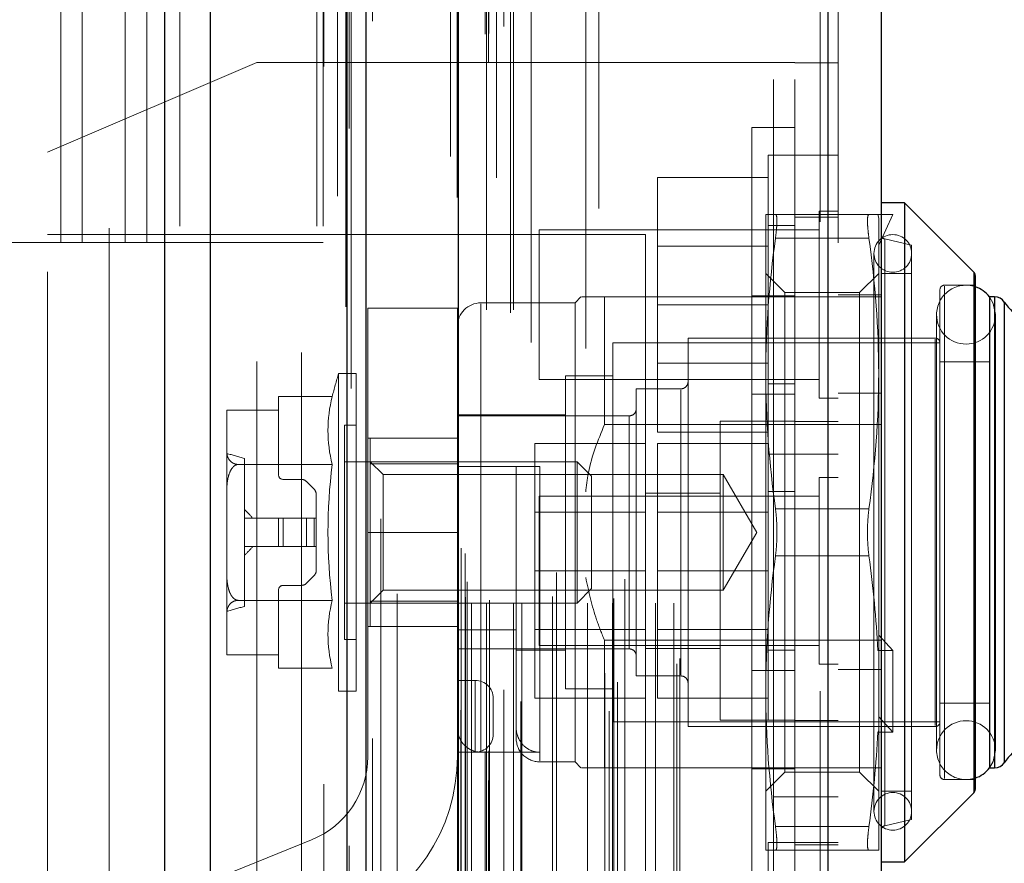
# Model space of a CAD drawing. Header units: inches. Extents: x 0.2 to 10.8, y 0.2 to 8.2.
# Tile 24 of 98: x 1.941 to 2.079, y 3.287 to 3.405. Entities that reach past the tile are written whole.
import ezdxf

# ---------------------------------------------------------------- set-up
doc = ezdxf.new("R2010")
doc.units = ezdxf.units.IN
doc.header["$MEASUREMENT"] = 0
doc.linetypes.add('HIDDEN', pattern=[0.07500000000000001, 0.05, -0.025])
doc.layers.add('DIMENSIONS', color=140, linetype='Continuous')
doc.layers.add('SLD-0', color=179, linetype='Continuous')
doc.styles.add('SLDTEXTSTYLE0', font='TXT', dxfattribs={"width": 0.7})
doc.dimstyles.new('SLDDIMSTYLE1', dxfattribs={"dimtxt": 0.0849609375, "dimasz": 0.13, "dimexe": 0, "dimexo": 0.0625, "dimgap": 0.021240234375, "dimtad": 0, "dimtih": 1, "dimtoh": 1, "dimlfac": 12, "dimrnd": 1e-09, "dimzin": 12, "dimdsep": 46, "dimtxsty": 'SLDTEXTSTYLE0', "dimsah": 1, "dimcen": 0.09, "dimadec": 0, "dimazin": 3, "dimtfac": 1, "dimtmove": 0, "dimatfit": 0, "dimfxl": 0, "dimfrac": 2, "dimtolj": 1, "dimtzin": 12, "dimarcsym": 0})
doc.dimstyles.new('SLDDIMSTYLE3', dxfattribs={"dimtxt": 0.18, "dimasz": 0.13, "dimexe": 0, "dimexo": 0.0625, "dimgap": 0, "dimtad": 0, "dimtih": 1, "dimtoh": 1, "dimdec": 0, "dimrnd": 1e-09, "dimzin": 0, "dimdsep": 46, "dimtxsty": 'Standard', "dimsah": 1, "dimcen": 0.09, "dimadec": 0, "dimazin": 0, "dimtfac": 0.13, "dimtdec": 0, "dimtofl": 0, "dimtmove": 0, "dimatfit": 3, "dimfxl": 0, "dimfrac": 2, "dimtolj": 1, "dimtzin": 0, "dimarcsym": 0})

# ---------------------------------------------------------------- blocks, each defined once
blk = doc.blocks.new('_D_8')
at = {"layer": 'DIMENSIONS'}
for p, q in [((1.837879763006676, 3.250441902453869), (1.837879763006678, 2.891018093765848)), ((1.98971309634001, 3.125962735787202), (1.989713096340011, 2.891018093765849)), ((1.837879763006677, 3.016018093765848), (1.587879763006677, 3.016018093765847)), ((1.98971309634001, 3.016018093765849), (2.195898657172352, 3.01601809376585)), ((2.311022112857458, 3.01601808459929), (2.282492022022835, 3.01601808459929)), ((2.282492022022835, 3.01601808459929), (2.282492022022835, 2.880987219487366)), ((2.563491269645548, 3.01601808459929), (2.592021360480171, 3.01601808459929)), ((2.592021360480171, 3.01601808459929), (2.592021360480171, 2.880987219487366)), ((2.282492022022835, 2.880987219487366), (2.311022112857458, 2.880987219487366)), ((2.592021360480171, 2.880987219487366), (2.563491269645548, 2.880987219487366))]:
    blk.add_line(p, q, dxfattribs=at)
for points in [[(1.837879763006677, 3.016018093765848), (1.707879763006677, 3.036018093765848), (1.707879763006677, 2.996018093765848)], [(1.98971309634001, 3.016018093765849), (2.11971309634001, 2.996018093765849), (2.11971309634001, 3.036018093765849)]]:
    blk.add_solid(points, dxfattribs=at)
at = {"layer": 'DIMENSIONS', "char_height": 0.08333333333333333, "attachment_point": 1, "style": 'SLDTEXTSTYLE0'}
for s, insert in [('1.82', (2.311022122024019, 3.142460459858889)), ('46.3', (2.311022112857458, 2.98840953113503))]:
    blk.add_mtext(s, dxfattribs=dict(at, insert=insert))
blk = doc.blocks.new('_D_9')
at = {"layer": 'DIMENSIONS'}
for p, q in [((1.659401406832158, 3.321796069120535), (1.659401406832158, 3.571796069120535)), ((1.766525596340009, 3.321796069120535), (1.534401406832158, 3.321796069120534)), ((1.659401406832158, 2.982273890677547), (1.659401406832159, 3.169962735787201)), ((1.163911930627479, 2.982273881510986), (1.135381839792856, 2.982273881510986)), ((1.135381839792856, 2.982273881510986), (1.135381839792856, 2.847243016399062)), ((1.416381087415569, 2.982273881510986), (1.444911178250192, 2.982273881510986)), ((1.444911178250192, 2.982273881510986), (1.444911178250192, 2.847243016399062)), ((1.569544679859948, 2.982273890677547), (1.659401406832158, 2.982273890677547)), ((1.135381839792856, 2.847243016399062), (1.163911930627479, 2.847243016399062)), ((1.444911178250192, 2.847243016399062), (1.416381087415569, 2.847243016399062))]:
    blk.add_line(p, q, dxfattribs=at)
for points in [[(1.659401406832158, 3.321796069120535), (1.679401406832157, 3.451796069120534), (1.639401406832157, 3.451796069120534)], [(1.659401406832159, 3.169962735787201), (1.639401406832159, 3.039962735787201), (1.679401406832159, 3.039962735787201)]]:
    blk.add_solid(points, dxfattribs=at)
at = {"layer": 'DIMENSIONS', "char_height": 0.08333333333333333, "attachment_point": 1, "style": 'SLDTEXTSTYLE0'}
for s, insert in [('1.82', (1.16391193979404, 3.108716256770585)), ('46.3', (1.163911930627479, 2.954665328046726))]:
    blk.add_mtext(s, dxfattribs=dict(at, insert=insert))

msp = doc.modelspace()

# ---------------------------------------------------------------- linework, layer by layer
at = {"layer": 'SLD-0', "linetype": 'Continuous', "lineweight": 25}
for p, q in [((1.96163712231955, 3.175962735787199), (1.96163712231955, 5.121792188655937)), ((1.968001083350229, 3.175962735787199), (1.968001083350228, 5.120611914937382)), ((1.987077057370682, 3.175962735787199), (1.987077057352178, 5.111638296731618)), ((1.989713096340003, 3.175962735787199), (1.989713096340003, 5.111379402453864)), ((2.002516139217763, 5.0856752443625), (2.002516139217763, 3.202067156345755)), ((2.054037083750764, 5.076590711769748), (2.054037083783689, 3.211151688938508)), ((2.061474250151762, 5.073645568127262), (2.061474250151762, 3.214096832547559)), ((2.064755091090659, 3.379222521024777), (2.061474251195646, 3.379222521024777)), ((2.074405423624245, 3.369572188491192), (2.064755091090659, 3.379222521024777)), ((2.064755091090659, 3.379222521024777), (2.064755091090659, 3.333290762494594)), ((2.074405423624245, 3.369572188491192), (2.074405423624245, 3.333290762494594)), ((2.074597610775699, 3.369108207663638), (2.074597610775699, 3.333290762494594)), ((2.076566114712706, 3.366099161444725), (2.076566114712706, 3.333290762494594)), ((2.077306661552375, 3.366099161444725), (2.076595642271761, 3.366099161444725)), ((2.077306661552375, 3.366099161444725), (2.077306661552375, 3.333290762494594)), ((2.078652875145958, 3.365396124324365), (2.078652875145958, 3.333290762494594)), ((2.064755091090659, 3.333290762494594), (2.064755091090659, 3.28735900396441)), ((2.074405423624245, 3.333290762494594), (2.074405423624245, 3.297009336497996)), ((2.074597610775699, 3.333290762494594), (2.074597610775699, 3.297473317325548)), ((2.076566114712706, 3.333290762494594), (2.076566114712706, 3.300482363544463)), ((2.077306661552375, 3.333290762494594), (2.077306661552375, 3.300482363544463)), ((2.078652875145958, 3.333290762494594), (2.078652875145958, 3.301185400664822)), ((2.076595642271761, 3.300482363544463), (2.077306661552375, 3.300482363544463)), ((2.064755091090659, 3.28735900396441), (2.074405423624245, 3.297009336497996)), ((2.061474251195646, 3.28735900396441), (2.064755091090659, 3.28735900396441))]:
    msp.add_line(p, q, dxfattribs=at)
at = {"layer": 'SLD-0', "linetype": 'HIDDEN', "lineweight": 18}
for p, q in [((1.96163712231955, 5.121792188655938), (1.96163712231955, 3.175962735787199)), ((1.96163712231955, 5.121792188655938), (1.96163712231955, 3.175962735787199)), ((1.96163712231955, 3.175962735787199), (1.96163712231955, 5.121792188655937)), ((1.96375844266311, 3.175962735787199), (1.96375844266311, 5.120611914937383)), ((1.96375844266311, 3.175962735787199), (1.96375844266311, 5.120611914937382)), ((1.968001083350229, 3.175962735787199), (1.968001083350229, 5.120611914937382)), ((1.982834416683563, 3.175962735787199), (1.982834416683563, 5.111638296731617)), ((1.982834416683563, 3.175962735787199), (1.982834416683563, 5.111638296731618)), ((1.983713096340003, 3.175962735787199), (1.983713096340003, 5.111379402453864)), ((1.987077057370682, 3.175962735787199), (1.987077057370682, 5.111638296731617)), ((1.98733128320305, 3.189596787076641), (1.98733128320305, 5.098145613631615)), ((2.006741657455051, 3.198733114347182), (2.006741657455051, 5.089009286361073)), ((2.006741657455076, 3.198733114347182), (2.006741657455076, 5.089009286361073)), ((2.001474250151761, 5.0856752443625), (2.001474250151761, 3.202067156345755)), ((2.00631636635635, 3.202737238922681), (2.00631636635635, 5.085005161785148)), ((2.006825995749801, 3.20282710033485), (2.006825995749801, 5.08491530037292)), ((2.008879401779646, 3.20380176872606), (2.008879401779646, 5.083940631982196)), ((1.990586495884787, 3.204555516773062), (1.990586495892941, 5.083191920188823)), ((1.990586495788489, 3.204563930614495), (1.990586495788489, 5.083190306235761)), ((2.007887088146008, 5.082694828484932), (2.007887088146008, 3.205018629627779)), ((2.002413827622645, 5.079981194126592), (2.002413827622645, 3.207761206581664)), ((2.002440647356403, 3.207551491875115), (2.002440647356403, 5.08019090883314)), ((2.002892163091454, 3.208515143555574), (2.002892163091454, 5.079227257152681)), ((2.002892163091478, 3.208515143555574), (2.002892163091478, 5.079227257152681)), ((2.023553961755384, 3.208365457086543), (2.023553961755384, 5.079376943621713)), ((2.011277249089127, 3.209706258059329), (2.011277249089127, 5.078038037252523)), ((2.022122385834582, 5.078452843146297), (2.022122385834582, 3.209293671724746)), ((2.052995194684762, 5.076590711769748), (2.052995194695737, 3.211151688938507)), ((2.052995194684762, 3.211151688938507), (2.052995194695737, 5.076590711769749)), ((2.054037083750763, 3.211151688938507), (2.054037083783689, 5.076590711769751)), ((2.008910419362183, 3.211348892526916), (2.008910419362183, 5.076393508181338)), ((2.024734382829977, 3.212398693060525), (2.024734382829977, 5.075347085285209)), ((2.022969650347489, 3.213667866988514), (2.022969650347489, 5.074074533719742)), ((2.032986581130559, 3.214970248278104), (2.032986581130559, 5.072772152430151)), ((2.055474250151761, 5.073645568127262), (2.055474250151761, 3.21409683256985)), ((1.994023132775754, 3.215828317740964), (1.994023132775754, 5.071889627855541)), ((2.033419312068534, 3.215700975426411), (2.033419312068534, 5.072041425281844)), ((2.004406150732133, 3.223418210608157), (2.004406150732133, 5.064324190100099)), ((2.004406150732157, 3.223418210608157), (2.004406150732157, 5.064324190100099)), ((2.00647977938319, 5.064324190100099), (2.00647977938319, 3.223418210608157)), ((2.006479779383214, 3.223418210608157), (2.006479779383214, 5.064324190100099)), ((2.01022977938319, 3.223418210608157), (2.01022977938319, 5.064324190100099)), ((2.010229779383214, 5.064324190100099), (2.010229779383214, 3.223418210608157)), ((2.011402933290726, 3.223418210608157), (2.011402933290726, 5.064324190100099)), ((2.020573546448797, 3.223418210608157), (2.020573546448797, 5.064324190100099)), ((2.024018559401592, 3.223418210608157), (2.024018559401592, 5.064324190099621)), ((2.030053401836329, 3.223418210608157), (2.030053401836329, 5.064324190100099)), ((2.0325859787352, 3.223418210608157), (2.0325859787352, 5.064324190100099)), ((2.032585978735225, 3.223418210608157), (2.032585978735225, 5.064324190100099)), ((2.003563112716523, 3.224251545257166), (2.003563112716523, 5.063490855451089)), ((2.003563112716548, 3.224251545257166), (2.003563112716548, 5.063490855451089)), ((2.006896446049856, 3.223834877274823), (2.006896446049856, 5.063907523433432)), ((2.009813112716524, 5.063907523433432), (2.009813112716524, 3.223834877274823)), ((2.015701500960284, 3.224334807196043), (2.015701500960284, 5.06344901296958)), ((2.024230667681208, 3.224082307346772), (2.024230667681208, 5.06366303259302)), ((2.00380758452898, 3.226412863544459), (2.00380758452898, 5.061329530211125)), ((2.016248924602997, 3.227713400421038), (2.016248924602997, 5.060029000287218)), ((2.016248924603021, 3.227713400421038), (2.016248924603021, 5.060029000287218)), ((2.02574515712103, 3.226784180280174), (2.02574515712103, 5.060958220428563)), ((2.012693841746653, 5.059758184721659), (2.012693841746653, 3.227969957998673)), ((2.020304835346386, 5.058928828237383), (2.020304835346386, 3.228814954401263)), ((2.00349272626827, 3.23033139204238), (2.00349272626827, 5.057411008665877)), ((2.003492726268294, 3.23033139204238), (2.003492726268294, 5.057411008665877)), ((2.002945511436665, 3.231104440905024), (2.002945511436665, 5.056637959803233)), ((2.002945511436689, 3.231104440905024), (2.002945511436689, 5.056637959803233)), ((1.987619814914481, 5.053326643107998), (1.987619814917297, 3.234429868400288)), ((1.991753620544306, 3.235194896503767), (1.991753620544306, 5.052547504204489)), ((1.980713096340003, 3.258379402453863), (1.980713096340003, 5.029296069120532)), ((1.980713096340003, 3.258379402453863), (1.980713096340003, 5.029296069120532)), ((1.980713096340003, 3.258379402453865), (1.980713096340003, 5.029296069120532)), ((1.980713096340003, 3.258379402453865), (1.980713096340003, 5.029296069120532)), ((2.046474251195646, 3.296412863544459), (2.046474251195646, 4.991329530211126)), ((2.046474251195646, 3.296412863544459), (2.046474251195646, 4.991329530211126)), ((2.046474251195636, 4.991329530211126), (2.046474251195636, 3.296412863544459)), ((2.046474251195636, 4.991329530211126), (2.046474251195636, 3.296412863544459)), ((2.049474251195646, 3.296412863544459), (2.049474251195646, 4.991329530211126)), ((1.94712976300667, 3.373712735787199), (1.94712976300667, 3.925546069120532)), ((1.94712976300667, 3.373712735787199), (1.94712976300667, 3.925546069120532)), ((1.950129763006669, 3.373712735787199), (1.950129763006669, 3.925546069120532)), ((1.95612976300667, 3.373712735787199), (1.95612976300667, 3.925546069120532)), ((1.95912976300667, 3.373712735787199), (1.95912976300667, 3.925546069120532)), ((1.95912976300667, 3.373712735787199), (1.95912976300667, 3.925546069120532)), ((1.95387976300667, 3.575671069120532), (1.95387976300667, 3.258379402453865)), ((1.974474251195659, 3.398774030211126), (1.945307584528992, 3.386274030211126)), ((1.974474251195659, 3.257107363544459), (1.974474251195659, 3.398774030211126)), ((2.049474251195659, 3.398774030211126), (1.974474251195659, 3.398774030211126)), ((2.049474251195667, 3.398732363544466), (2.055474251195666, 3.398732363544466)), ((2.043474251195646, 3.333290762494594), (2.043474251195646, 3.38970742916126)), ((2.049474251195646, 3.38970742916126), (2.043474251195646, 3.38970742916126)), ((1.945307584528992, 3.269607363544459), (1.945307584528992, 3.386274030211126)), ((2.04572425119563, 3.38585736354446), (2.045724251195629, 3.365024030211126)), ((2.04947425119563, 3.38585736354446), (2.04572425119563, 3.38585736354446)), ((2.055474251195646, 3.385857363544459), (2.049474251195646, 3.385857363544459)), ((2.045724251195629, 3.382774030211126), (2.030307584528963, 3.382774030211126)), ((2.030307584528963, 3.382774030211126), (2.030307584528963, 3.365024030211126)), ((2.045398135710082, 3.37758210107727), (2.045398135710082, 3.355436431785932)), ((2.059788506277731, 3.37758210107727), (2.046755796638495, 3.37758210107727)), ((2.052870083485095, 3.378044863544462), (2.052870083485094, 3.365024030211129)), ((2.055474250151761, 3.378044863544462), (2.052870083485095, 3.378044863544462)), ((2.061016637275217, 3.37758210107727), (2.061146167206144, 3.377093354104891)), ((2.061016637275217, 3.37758210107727), (2.063114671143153, 3.37758210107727)), ((2.063114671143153, 3.37758210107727), (2.061146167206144, 3.373317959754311)), ((2.04947425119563, 3.376065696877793), (2.04572425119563, 3.376065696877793)), ((2.055474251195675, 3.377232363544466), (2.049474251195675, 3.377232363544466)), ((2.061146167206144, 3.377093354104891), (2.061146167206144, 3.355436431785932)), ((2.028640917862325, 3.374815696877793), (1.945307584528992, 3.374815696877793)), ((2.013807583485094, 3.375440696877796), (2.013807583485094, 3.365024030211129)), ((2.052870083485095, 3.375440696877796), (2.013807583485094, 3.375440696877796)), ((2.028640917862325, 3.281065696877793), (2.028640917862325, 3.374815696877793)), ((1.89250476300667, 3.373712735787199), (1.94712976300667, 3.373712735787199)), ((1.94712976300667, 3.373712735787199), (1.950129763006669, 3.373712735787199)), ((1.950129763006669, 3.373712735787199), (1.95912976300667, 3.373712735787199)), ((1.95912976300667, 3.373712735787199), (1.983713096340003, 3.373712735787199)), ((2.059788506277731, 3.374301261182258), (2.046755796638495, 3.374301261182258)), ((2.059788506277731, 3.374301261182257), (2.046755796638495, 3.374301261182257)), ((2.065739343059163, 3.373317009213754), (2.061982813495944, 3.374184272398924)), ((2.061982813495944, 3.374147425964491), (2.061982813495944, 3.292434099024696)), ((2.04572425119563, 3.373186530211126), (2.030307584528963, 3.373186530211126)), ((2.060489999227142, 3.3721687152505), (2.060489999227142, 3.294412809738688)), ((2.065739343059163, 3.373317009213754), (2.065739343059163, 3.333290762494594)), ((2.048062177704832, 3.366715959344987), (2.045398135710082, 3.369380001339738)), ((2.061146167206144, 3.369380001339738), (2.058482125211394, 3.366715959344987)), ((2.065739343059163, 3.369380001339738), (2.061474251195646, 3.369380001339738)), ((2.074405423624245, 3.297009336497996), (2.074405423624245, 3.369572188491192)), ((2.048062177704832, 3.366715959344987), (2.048062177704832, 3.2998655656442)), ((2.058482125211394, 3.366715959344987), (2.048062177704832, 3.366715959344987)), ((2.058482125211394, 3.366715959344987), (2.058482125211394, 3.2998655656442)), ((2.069676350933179, 3.367083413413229), (2.069676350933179, 3.333290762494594)), ((2.074597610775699, 3.367739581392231), (2.070332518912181, 3.367739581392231)), ((2.070332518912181, 3.36759262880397), (2.070332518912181, 3.298988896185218)), ((2.018823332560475, 3.365278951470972), (2.005699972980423, 3.365278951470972)), ((2.005699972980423, 3.302650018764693), (2.005699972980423, 3.365128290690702)), ((2.019643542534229, 3.366099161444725), (2.018823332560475, 3.365278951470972)), ((2.018823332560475, 3.365278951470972), (2.018823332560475, 3.333290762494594)), ((2.022924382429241, 3.366099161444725), (2.022924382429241, 3.348325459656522)), ((2.022924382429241, 3.366099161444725), (2.061474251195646, 3.366099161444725)), ((2.043474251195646, 3.366249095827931), (2.049474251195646, 3.366249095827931)), ((2.055474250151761, 3.366399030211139), (2.061474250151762, 3.366399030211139)), ((2.076595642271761, 3.366099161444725), (2.076566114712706, 3.366099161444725)), ((2.077306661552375, 3.300482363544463), (2.077306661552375, 3.366099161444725)), ((2.078652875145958, 3.301185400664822), (2.078652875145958, 3.365396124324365)), ((1.98991913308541, 3.364542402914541), (1.98991913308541, 3.333292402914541)), ((2.002419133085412, 3.364542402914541), (1.98991913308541, 3.364542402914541)), ((2.00241913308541, 3.364542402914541), (2.002419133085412, 3.333292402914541)), ((2.013807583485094, 3.365024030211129), (2.013807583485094, 3.354607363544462)), ((2.045724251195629, 3.365024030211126), (2.030307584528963, 3.365024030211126)), ((2.030307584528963, 3.365024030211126), (2.030307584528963, 3.347274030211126)), ((2.045724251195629, 3.365024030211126), (2.04572425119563, 3.344190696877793)), ((2.052870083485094, 3.365024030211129), (2.052870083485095, 3.352003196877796)), ((2.069213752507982, 3.363638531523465), (2.069213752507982, 3.302942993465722)), ((2.077415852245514, 3.302942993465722), (2.077415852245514, 3.363638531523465)), ((2.024072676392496, 3.359701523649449), (2.024072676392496, 3.333290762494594)), ((2.069676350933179, 3.359701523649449), (2.024072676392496, 3.359701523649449)), ((2.034571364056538, 3.360357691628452), (2.034571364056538, 3.333290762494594)), ((2.069020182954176, 3.360357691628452), (2.034571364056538, 3.360357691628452)), ((2.069020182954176, 3.360209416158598), (2.069020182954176, 3.30637210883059)), ((2.030307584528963, 3.356861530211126), (2.04572425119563, 3.356861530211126)), ((2.076566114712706, 3.357076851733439), (2.069676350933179, 3.357076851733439)), ((1.985869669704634, 3.355436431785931), (1.985869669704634, 3.333290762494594)), ((1.988311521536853, 3.355436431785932), (1.985869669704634, 3.355436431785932)), ((1.988311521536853, 3.355436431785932), (1.988311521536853, 3.333290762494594)), ((2.013807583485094, 3.354607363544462), (2.052870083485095, 3.354607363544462)), ((2.01751099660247, 3.355108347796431), (2.01751099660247, 3.333290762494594)), ((2.024072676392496, 3.355108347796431), (2.01751099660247, 3.355108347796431)), ((2.045398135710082, 3.355436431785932), (2.045398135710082, 3.311145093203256)), ((2.061146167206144, 3.355436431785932), (2.061146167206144, 3.317072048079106)), ((2.027353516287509, 3.353303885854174), (2.027353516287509, 3.333290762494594)), ((2.033587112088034, 3.353303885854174), (2.027353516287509, 3.353303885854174)), ((2.033587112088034, 3.353157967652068), (2.033587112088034, 3.31342355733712)), ((2.04572425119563, 3.35398236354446), (2.04947425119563, 3.35398236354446)), ((1.98498059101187, 3.352232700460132), (1.97748474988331, 3.352232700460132)), ((1.97748474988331, 3.350338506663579), (1.97748474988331, 3.352232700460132)), ((2.043474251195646, 3.352540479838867), (2.049474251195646, 3.352540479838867)), ((2.052870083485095, 3.352003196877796), (2.055474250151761, 3.352003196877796)), ((2.055474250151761, 3.352690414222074), (2.061474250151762, 3.352690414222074)), ((1.970266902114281, 3.350279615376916), (1.970266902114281, 3.35024890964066)), ((1.970266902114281, 3.35024890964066), (1.970266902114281, 3.344745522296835)), ((1.970267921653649, 3.350338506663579), (1.97748474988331, 3.350338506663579)), ((1.97748474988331, 3.341328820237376), (1.97748474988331, 3.350338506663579)), ((2.01751099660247, 3.349694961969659), (2.00241913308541, 3.349694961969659)), ((2.026369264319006, 3.349530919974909), (2.00241913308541, 3.349530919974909)), ((2.026369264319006, 3.34949306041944), (2.026369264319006, 3.317088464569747)), ((2.039057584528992, 3.348774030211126), (2.039057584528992, 3.307107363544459)), ((2.049474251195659, 3.348774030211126), (2.039057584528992, 3.348774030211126)), ((2.055474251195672, 3.348732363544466), (2.049474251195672, 3.348732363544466)), ((1.986671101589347, 3.348218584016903), (1.986671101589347, 3.333290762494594)), ((1.988311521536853, 3.348218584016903), (1.986671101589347, 3.348218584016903)), ((2.022924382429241, 3.348325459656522), (2.061474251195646, 3.348325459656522)), ((2.045724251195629, 3.347274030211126), (2.030307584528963, 3.347274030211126)), ((2.00241913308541, 3.346417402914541), (1.98991913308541, 3.346417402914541)), ((1.990280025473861, 3.346414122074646), (1.990280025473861, 3.342857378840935)), ((1.990280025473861, 3.346414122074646), (2.00241913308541, 3.346414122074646)), ((1.970266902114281, 3.344745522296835), (1.970266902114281, 3.338794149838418)), ((2.028640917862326, 3.345690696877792), (2.013224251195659, 3.345690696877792)), ((2.013224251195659, 3.345690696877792), (2.013224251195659, 3.327940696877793)), ((2.045724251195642, 3.345690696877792), (2.030307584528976, 3.345690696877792)), ((2.030307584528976, 3.345690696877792), (2.030307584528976, 3.327940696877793)), ((1.972727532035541, 3.343608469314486), (1.972727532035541, 3.322973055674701)), ((2.019107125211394, 3.343133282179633), (1.986671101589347, 3.343133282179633)), ((1.992056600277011, 3.341356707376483), (1.990280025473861, 3.343133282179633)), ((2.019107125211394, 3.343133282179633), (2.019107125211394, 3.333290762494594)), ((2.021119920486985, 3.341120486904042), (2.019107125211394, 3.343133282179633)), ((2.045724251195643, 3.344190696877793), (2.045724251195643, 3.307107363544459)), ((2.04572425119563, 3.344190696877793), (2.04947425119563, 3.344190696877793)), ((2.049474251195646, 3.344190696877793), (2.055474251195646, 3.344190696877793)), ((1.984980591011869, 3.342761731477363), (1.97184385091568, 3.342761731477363)), ((1.990280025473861, 3.342857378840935), (2.00241913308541, 3.342857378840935)), ((1.990280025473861, 3.342857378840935), (1.990280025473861, 3.323724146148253)), ((2.005699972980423, 3.342477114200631), (2.013902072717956, 3.342477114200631)), ((2.010621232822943, 3.342477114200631), (2.010621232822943, 3.304583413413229)), ((2.013902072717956, 3.342477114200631), (2.013902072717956, 3.301448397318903)), ((1.980685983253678, 3.340672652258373), (1.978140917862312, 3.340672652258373)), ((1.982445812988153, 3.339320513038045), (1.981381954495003, 3.340384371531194)), ((1.992056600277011, 3.341356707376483), (1.992056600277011, 3.325224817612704)), ((2.039489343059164, 3.341356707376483), (1.992056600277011, 3.341356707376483)), ((2.021119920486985, 3.341120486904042), (2.021119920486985, 3.333290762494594)), ((2.039489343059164, 3.341356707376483), (2.039489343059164, 3.333290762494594)), ((2.044146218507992, 3.333290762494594), (2.039489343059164, 3.341356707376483)), ((2.052870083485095, 3.340961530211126), (2.052870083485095, 3.314919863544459)), ((2.055474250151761, 3.340961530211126), (2.052870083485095, 3.340961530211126)), ((1.970266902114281, 3.338794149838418), (1.970266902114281, 3.327787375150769)), ((1.982734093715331, 3.335259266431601), (1.982734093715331, 3.33862454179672)), ((2.013807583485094, 3.338357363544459), (2.013807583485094, 3.317524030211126)), ((2.052870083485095, 3.338357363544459), (2.013807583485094, 3.338357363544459)), ((2.039057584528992, 3.338774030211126), (2.028640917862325, 3.338774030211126)), ((2.049474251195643, 3.33898236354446), (2.045724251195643, 3.33898236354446)), ((2.059788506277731, 3.336571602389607), (2.046755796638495, 3.336571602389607)), ((2.059788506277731, 3.336571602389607), (2.046755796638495, 3.336571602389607)), ((1.97748474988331, 3.335259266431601), (1.972727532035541, 3.335259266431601)), ((1.97748474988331, 3.335259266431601), (1.97748474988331, 3.331322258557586)), ((1.978140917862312, 3.335259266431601), (1.97748474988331, 3.335259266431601)), ((1.978140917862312, 3.335259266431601), (1.978140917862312, 3.331322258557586)), ((1.980685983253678, 3.335259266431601), (1.978140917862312, 3.335259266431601)), ((1.978140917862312, 3.335259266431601), (1.978140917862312, 3.331322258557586)), ((1.980685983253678, 3.335259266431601), (1.980685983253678, 3.331322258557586)), ((1.981381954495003, 3.335259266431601), (1.980685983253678, 3.335259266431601)), ((1.980685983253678, 3.335259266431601), (1.980685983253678, 3.331322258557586)), ((1.981381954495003, 3.335259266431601), (1.981381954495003, 3.331322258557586)), ((1.982445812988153, 3.335259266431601), (1.981381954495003, 3.335259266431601)), ((1.981381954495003, 3.335259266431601), (1.981381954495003, 3.331322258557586)), ((1.982445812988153, 3.335259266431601), (1.982445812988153, 3.331322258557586)), ((1.982734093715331, 3.335259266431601), (1.982445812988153, 3.335259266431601)), ((1.982445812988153, 3.335259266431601), (1.982445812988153, 3.331322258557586)), ((1.982734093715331, 3.335259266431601), (1.982734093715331, 3.331322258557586)), ((2.028640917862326, 3.336103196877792), (2.013224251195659, 3.336103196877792)), ((2.045724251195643, 3.336103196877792), (2.030307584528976, 3.336103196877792)), ((1.985869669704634, 3.333290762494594), (1.985869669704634, 3.311145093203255)), ((1.986671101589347, 3.333290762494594), (1.986671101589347, 3.318362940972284)), ((1.988311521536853, 3.333290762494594), (1.988311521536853, 3.311145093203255)), ((1.98991913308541, 3.302042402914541), (1.98991913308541, 3.333292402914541)), ((2.002419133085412, 3.333292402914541), (1.98991913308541, 3.333292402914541)), ((2.002419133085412, 3.333292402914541), (1.98991913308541, 3.333292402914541)), ((2.002419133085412, 3.333292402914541), (2.00241913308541, 3.302042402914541)), ((2.01751099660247, 3.333290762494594), (2.01751099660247, 3.311473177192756)), ((2.018823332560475, 3.333290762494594), (2.018823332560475, 3.301302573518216)), ((2.019107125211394, 3.333290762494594), (2.019107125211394, 3.323448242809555)), ((2.021119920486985, 3.333290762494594), (2.021119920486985, 3.325461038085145)), ((2.024072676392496, 3.333290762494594), (2.024072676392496, 3.306880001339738)), ((2.027353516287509, 3.333290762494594), (2.027353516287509, 3.313277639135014)), ((2.034571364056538, 3.333290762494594), (2.034571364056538, 3.306223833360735)), ((2.039489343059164, 3.333290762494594), (2.039489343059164, 3.325224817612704)), ((2.039489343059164, 3.325224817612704), (2.044146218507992, 3.333290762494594)), ((2.043474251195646, 3.276874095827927), (2.043474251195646, 3.333290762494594)), ((2.065739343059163, 3.333290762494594), (2.065739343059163, 3.293264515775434)), ((2.069676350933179, 3.333290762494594), (2.069676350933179, 3.299498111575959)), ((1.97748474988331, 3.331322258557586), (1.972727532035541, 3.331322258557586)), ((1.978140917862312, 3.331322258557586), (1.97748474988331, 3.331322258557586)), ((1.980685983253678, 3.331322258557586), (1.978140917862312, 3.331322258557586)), ((1.981381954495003, 3.331322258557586), (1.980685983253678, 3.331322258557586)), ((1.982445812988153, 3.331322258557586), (1.981381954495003, 3.331322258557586)), ((1.982734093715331, 3.331322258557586), (1.982445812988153, 3.331322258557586)), ((1.982734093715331, 3.327956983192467), (1.982734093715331, 3.331322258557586)), ((2.059788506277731, 3.330009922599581), (2.046755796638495, 3.330009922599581)), ((2.059788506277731, 3.330009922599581), (2.046755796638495, 3.330009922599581)), ((1.970266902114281, 3.327787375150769), (1.970266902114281, 3.321836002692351)), ((1.981381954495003, 3.326197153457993), (1.982445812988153, 3.327261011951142)), ((2.028640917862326, 3.327940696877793), (2.013224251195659, 3.327940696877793)), ((2.013224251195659, 3.327940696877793), (2.013224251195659, 3.310190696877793)), ((2.045724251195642, 3.327940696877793), (2.030307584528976, 3.327940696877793)), ((2.030307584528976, 3.327940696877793), (2.030307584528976, 3.310190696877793)), ((1.978140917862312, 3.325908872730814), (1.980685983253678, 3.325908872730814)), ((2.019107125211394, 3.323448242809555), (2.021119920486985, 3.325461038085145)), ((1.97748474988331, 3.316243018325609), (1.97748474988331, 3.325252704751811)), ((1.990280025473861, 3.323448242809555), (1.992056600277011, 3.325224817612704)), ((1.992056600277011, 3.325224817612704), (2.039489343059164, 3.325224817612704)), ((1.984980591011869, 3.323819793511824), (1.97184385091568, 3.323819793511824)), ((1.986671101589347, 3.323448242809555), (2.019107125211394, 3.323448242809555)), ((1.990280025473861, 3.323724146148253), (1.990280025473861, 3.320167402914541)), ((1.990280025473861, 3.323724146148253), (2.00241913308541, 3.323724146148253)), ((1.970266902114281, 3.321836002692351), (1.970266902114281, 3.316332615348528)), ((2.00241913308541, 3.320167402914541), (1.98991913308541, 3.320167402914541)), ((2.00241913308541, 3.3197000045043), (2.010621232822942, 3.3197000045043)), ((2.013224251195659, 3.319778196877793), (2.028640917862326, 3.319778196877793)), ((2.030307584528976, 3.319778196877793), (2.045724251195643, 3.319778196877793)), ((2.063114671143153, 3.316827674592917), (2.061146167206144, 3.318959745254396)), ((1.986671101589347, 3.318362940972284), (1.988311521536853, 3.318362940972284)), ((2.013807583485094, 3.317524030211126), (2.052870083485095, 3.317524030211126)), ((2.022924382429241, 3.318256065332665), (2.022924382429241, 3.300482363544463)), ((2.022924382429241, 3.318256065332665), (2.061474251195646, 3.318256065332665)), ((2.028640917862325, 3.317107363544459), (2.039057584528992, 3.317107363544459)), ((2.061016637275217, 3.316827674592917), (2.061146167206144, 3.317072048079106)), ((2.061146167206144, 3.307594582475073), (2.061146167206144, 3.317072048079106)), ((1.970266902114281, 3.316332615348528), (1.970266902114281, 3.316301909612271)), ((1.97748474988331, 3.316243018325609), (1.970267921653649, 3.316243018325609)), ((1.97748474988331, 3.314348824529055), (1.97748474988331, 3.316243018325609)), ((2.00241913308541, 3.317050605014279), (2.026369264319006, 3.317050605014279)), ((2.010621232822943, 3.316886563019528), (2.01751099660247, 3.316886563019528)), ((2.045724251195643, 3.316899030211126), (2.049474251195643, 3.316899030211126)), ((2.061016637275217, 3.316827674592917), (2.063114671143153, 3.316827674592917)), ((2.063114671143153, 3.305462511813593), (2.063114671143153, 3.316827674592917)), ((1.984980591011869, 3.314348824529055), (1.97748474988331, 3.314348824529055)), ((2.052870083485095, 3.314919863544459), (2.055474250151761, 3.314919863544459)), ((2.027353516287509, 3.313277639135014), (2.033587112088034, 3.313277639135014)), ((2.043474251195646, 3.31404104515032), (2.049474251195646, 3.31404104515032)), ((2.055474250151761, 3.314190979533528), (2.061474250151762, 3.314190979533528)), ((2.004919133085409, 3.312667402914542), (2.00241913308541, 3.312667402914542)), ((2.004919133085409, 3.302667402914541), (2.004919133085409, 3.312667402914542)), ((2.004919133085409, 3.312667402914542), (2.004919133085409, 3.302667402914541)), ((1.985869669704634, 3.311145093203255), (1.988311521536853, 3.311145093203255)), ((2.028640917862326, 3.310190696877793), (2.013224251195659, 3.310190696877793)), ((2.01751099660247, 3.311473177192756), (2.024072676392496, 3.311473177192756)), ((2.045724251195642, 3.310190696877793), (2.030307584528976, 3.310190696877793)), ((2.045398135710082, 3.311145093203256), (2.045398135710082, 3.288999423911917)), ((2.00741913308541, 3.305167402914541), (2.00741913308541, 3.310167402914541)), ((2.069676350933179, 3.309504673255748), (2.076566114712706, 3.309504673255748)), ((2.063114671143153, 3.305462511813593), (2.061146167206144, 3.307594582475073)), ((2.061146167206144, 3.305706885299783), (2.061146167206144, 3.307594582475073)), ((2.024072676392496, 3.306880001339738), (2.069676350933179, 3.306880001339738)), ((2.034571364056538, 3.306223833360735), (2.069020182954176, 3.306223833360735)), ((2.039057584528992, 3.307107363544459), (2.049474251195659, 3.307107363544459)), ((2.049474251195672, 3.307065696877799), (2.055474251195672, 3.307065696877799)), ((2.061016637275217, 3.305462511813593), (2.061146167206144, 3.305706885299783)), ((2.061016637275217, 3.305462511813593), (2.063114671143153, 3.305462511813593)), ((2.061146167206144, 3.305706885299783), (2.061146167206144, 3.288999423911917)), ((2.004919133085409, 3.302667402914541), (2.00241913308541, 3.302667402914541)), ((2.005699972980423, 3.302650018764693), (2.013902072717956, 3.302650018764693)), ((2.013902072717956, 3.301302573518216), (2.018823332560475, 3.301302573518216)), ((2.018823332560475, 3.301302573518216), (2.019643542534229, 3.300482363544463)), ((2.022924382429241, 3.300482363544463), (2.055474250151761, 3.300482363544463)), ((2.043474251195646, 3.300332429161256), (2.049474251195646, 3.300332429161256)), ((2.045398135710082, 3.297201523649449), (2.048062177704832, 3.2998655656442)), ((2.048062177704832, 3.2998655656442), (2.058482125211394, 3.2998655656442)), ((2.055474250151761, 3.300482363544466), (2.061474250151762, 3.300482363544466)), ((2.058482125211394, 3.2998655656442), (2.061146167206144, 3.297201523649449)), ((2.076566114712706, 3.300482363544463), (2.076595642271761, 3.300482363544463)), ((2.070332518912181, 3.298841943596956), (2.074597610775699, 3.298841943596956)), ((2.061474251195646, 3.297201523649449), (2.065739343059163, 3.297201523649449)), ((2.046474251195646, 3.226412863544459), (2.046474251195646, 3.296412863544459)), ((2.046474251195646, 3.296412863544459), (2.055474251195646, 3.296412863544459)), ((2.049474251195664, 3.242482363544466), (2.049474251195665, 3.296412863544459)), ((2.061982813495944, 3.292397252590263), (2.065739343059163, 3.293264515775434)), ((2.059788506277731, 3.29228026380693), (2.046755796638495, 3.29228026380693)), ((2.059788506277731, 3.29228026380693), (2.046755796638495, 3.29228026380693)), ((1.959712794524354, 3.281398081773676), (1.982105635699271, 3.290454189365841)), ((2.04572425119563, 3.290065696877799), (2.045724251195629, 3.269232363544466)), ((2.04947425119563, 3.290065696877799), (2.04572425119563, 3.290065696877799)), ((2.055474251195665, 3.290065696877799), (2.049474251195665, 3.290065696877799)), ((2.049474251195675, 3.289732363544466), (2.055474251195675, 3.289732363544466)), ((2.059788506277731, 3.288999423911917), (2.046755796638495, 3.288999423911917))]:
    msp.add_line(p, q, dxfattribs=at)
at = {"layer": 'SLD-0', "linetype": 'HIDDEN', "lineweight": 18, "flags": 128}
for points in [[(1.983824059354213, 5.098202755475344), (1.983823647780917, 4.15896709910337), (1.983824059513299, 3.1895398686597)], [(1.985723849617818, 5.080161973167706), (1.98572372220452, 4.15896709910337), (1.985723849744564, 3.207582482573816)], [(1.9940231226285, 3.215829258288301), (1.994022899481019, 4.066633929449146), (1.994023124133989, 5.071913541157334)], [(1.986894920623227, 5.064705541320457), (1.986894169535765, 4.15896709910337), (1.986894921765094, 3.223054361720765)], [(1.986894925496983, 5.064704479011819), (1.98689428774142, 4.182483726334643), (1.986894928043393, 3.223037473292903)], [(1.994010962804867, 3.224741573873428), (1.994011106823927, 4.12875704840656), (1.994010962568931, 5.062999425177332)], [(2.077415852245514, 3.363638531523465), (2.07710367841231, 3.365207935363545), (2.076595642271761, 3.366099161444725)], [(2.076595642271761, 3.300482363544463), (2.07710367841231, 3.301373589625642), (2.077415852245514, 3.302942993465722)]]:
    msp.add_lwpolyline(points, dxfattribs=at)
at = {"layer": 'SLD-0', "linetype": 'HIDDEN', "lineweight": 18}
for centre, radius, start, end in [((2.063114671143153, 3.3721687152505), 0.00262467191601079, 0, 180), ((2.062130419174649, 3.374823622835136), 0.0006561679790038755, 180.0000000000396, 256.999999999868), ((2.063114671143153, 3.3721687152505), 0.00262467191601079, 180, 0), ((2.073314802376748, 3.363638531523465), 0.004101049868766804, 71.77194722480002, 180), ((2.070332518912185, 3.367083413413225), 0.0006561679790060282, 90.00000000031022, 179.9999999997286), ((2.005699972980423, 3.361998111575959), 0.003280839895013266, 90, 180), ((2.073314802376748, 3.363638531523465), 0.004101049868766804, 180, 0), ((2.069020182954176, 3.359701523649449), 0.0006561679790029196, 0, 90), ((2.059453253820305, 3.333290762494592), 0.07684383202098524, 163.2503397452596, 165.7295548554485), ((2.033587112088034, 3.354288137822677), 0.0009842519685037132, 270.0000000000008, 2.585154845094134e-11), ((2.003411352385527, 3.347497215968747), 0.01902939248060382, 165.5904657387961, 194.4095342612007), ((1.974141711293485, 3.350249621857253), 0.003874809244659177, 178.685568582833, 180.010531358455), ((1.97196817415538, 3.350279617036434), 0.001701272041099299, 178.0163070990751, 180.0000558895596), ((1.974141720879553, 3.350249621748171), 0.003874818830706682, 178.6855702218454, 180.0105297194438), ((2.026369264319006, 3.350515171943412), 0.0009842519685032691, 270.0000000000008, 2.585154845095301e-11), ((1.498038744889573, 1.647089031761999), 1.761677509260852, 74.36829721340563, 74.45138212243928), ((2.059453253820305, 3.333290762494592), 0.0750724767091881, 172.7523851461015, 187.2476148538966), ((1.978140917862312, 3.341328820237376), 0.0006561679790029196, 180.0000000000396, 270.0000000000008), ((1.980685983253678, 3.33968840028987), 0.0009842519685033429, 44.99999999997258, 90), ((1.981749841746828, 3.33862454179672), 0.0009842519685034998, 0, 45), ((1.981749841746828, 3.327956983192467), 0.0009842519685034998, 315.0000000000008, 0), ((1.978140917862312, 3.325252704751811), 0.0006561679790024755, 90, 180), ((1.980685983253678, 3.326893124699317), 0.0009842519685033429, 270.0000000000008, 315.0000000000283), ((1.498038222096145, 5.019494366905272), 1.761679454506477, 285.5486179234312, 285.6317027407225), ((2.003411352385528, 3.319084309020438), 0.01902939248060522, 165.5904657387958, 194.4095342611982), ((1.974141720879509, 3.316331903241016), 0.003874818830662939, 179.9894702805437, 181.3144297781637), ((1.974141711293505, 3.316331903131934), 0.003874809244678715, 179.9894686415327, 181.3144314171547), ((1.971968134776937, 3.316301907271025), 0.00170123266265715, 179.9999211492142, 181.983715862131), ((2.026369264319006, 3.316066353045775), 0.0009842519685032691, 359.9999999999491, 90), ((2.033587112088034, 3.31229338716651), 0.0009842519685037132, 359.999999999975, 90), ((2.004919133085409, 3.310167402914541), 0.002500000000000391, 0, 90), ((2.069020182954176, 3.306880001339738), 0.0006561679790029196, 270.0000000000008, 0), ((2.073314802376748, 3.302942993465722), 0.004101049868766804, 0, 180), ((2.004919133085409, 3.305167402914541), 0.002500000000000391, 270.0000000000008, 0), ((2.013902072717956, 3.304583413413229), 0.003280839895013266, 180, 270.0000000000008), ((1.97741913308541, 3.302042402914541), 0.01250000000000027, 292.0193813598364, 0), ((1.97741913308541, 3.302042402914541), 0.02500000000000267, 292.0193813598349, 0), ((2.073314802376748, 3.302942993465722), 0.004101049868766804, 180, 288.2280527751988), ((2.070332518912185, 3.299498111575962), 0.0006561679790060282, 180.000000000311, 269.9999999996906), ((2.063114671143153, 3.294412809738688), 0.00262467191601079, 0, 180), ((2.063114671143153, 3.294412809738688), 0.00262467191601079, 180, 0), ((2.062130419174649, 3.291757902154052), 0.0006561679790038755, 103.0000000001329, 179.9999999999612)]:
    msp.add_arc(centre, radius, start, end, dxfattribs=at)
at = {"layer": 'SLD-0', "linetype": 'Continuous', "lineweight": 25}
for centre, radius, start, end in [((2.07394144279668, 3.369108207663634), 0.0006561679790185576, 4.265505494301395e-10, 44.9999999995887), ((2.073314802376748, 3.363638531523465), 0.004101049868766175, 36.86989764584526, 71.77194722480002), ((2.077306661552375, 3.364458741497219), 0.001640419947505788, 34.84990457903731, 90.0000000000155), ((2.086730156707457, 3.371020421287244), 0.009842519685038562, 214.849904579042, 256.5458794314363), ((2.086730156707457, 3.295561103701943), 0.009842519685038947, 103.4541205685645, 145.1500954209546), ((2.077306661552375, 3.302122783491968), 0.001640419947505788, 269.9999999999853, 325.1500954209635), ((2.073314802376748, 3.302942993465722), 0.004101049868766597, 288.2280527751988, 323.1301023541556), ((2.07394144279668, 3.297473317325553), 0.0006561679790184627, 315.0000000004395, 359.9999999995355)]:
    msp.add_arc(centre, radius, start, end, dxfattribs=at)
at = {"layer": 'SLD-0', "linetype": 'HIDDEN', "lineweight": 18}
for points in [[(2.045398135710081, 3.37758210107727), (2.045398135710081, 3.37758210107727), (2.045900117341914, 3.37758210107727), (2.046755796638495, 3.37758210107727)], [(2.059788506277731, 3.37758210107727), (2.060386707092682, 3.37758210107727), (2.06081673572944, 3.37758210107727), (2.061016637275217, 3.37758210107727)], [(2.045398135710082, 3.355436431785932), (2.045398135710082, 3.361749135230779), (2.045900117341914, 3.368034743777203), (2.046755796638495, 3.374301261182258)], [(2.061146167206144, 3.355436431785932), (2.061146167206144, 3.361749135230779), (2.060644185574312, 3.368034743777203), (2.059788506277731, 3.374301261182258)], [(2.046755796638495, 3.336571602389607), (2.045900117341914, 3.342838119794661), (2.045398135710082, 3.349123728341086), (2.045398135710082, 3.355436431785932)], [(2.059788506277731, 3.336571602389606), (2.060644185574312, 3.342838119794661), (2.061146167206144, 3.349123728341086), (2.061146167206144, 3.355436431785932)], [(1.972727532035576, 3.336486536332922), (1.973141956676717, 3.336102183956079), (1.973540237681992, 3.335702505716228), (1.973892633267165, 3.335259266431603)], [(1.973892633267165, 3.331322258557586), (1.973540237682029, 3.330879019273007), (1.973141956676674, 3.330479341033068), (1.972727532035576, 3.330094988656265)], [(2.046755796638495, 3.330009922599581), (2.045900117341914, 3.323743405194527), (2.045398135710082, 3.317457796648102), (2.045398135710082, 3.311145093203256)], [(2.061016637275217, 3.316827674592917), (2.06081673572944, 3.321236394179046), (2.060386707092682, 3.325629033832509), (2.059788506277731, 3.330009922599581)], [(2.045398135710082, 3.311145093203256), (2.045398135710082, 3.304832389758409), (2.045900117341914, 3.298546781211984), (2.046755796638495, 3.29228026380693)], [(2.059788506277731, 3.29228026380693), (2.060386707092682, 3.296661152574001), (2.06081673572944, 3.301053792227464), (2.061016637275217, 3.305462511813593)], [(2.046755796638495, 3.288999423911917), (2.045900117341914, 3.288999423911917), (2.045398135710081, 3.288999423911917), (2.045398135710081, 3.288999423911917)], [(2.061146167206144, 3.288999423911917), (2.061146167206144, 3.288999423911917), (2.060644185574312, 3.288999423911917), (2.059788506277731, 3.288999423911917)]]:
    msp.add_open_spline(points, degree=3, dxfattribs=at)
for points, knots in [([(2.046755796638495, 3.37758210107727), (2.046823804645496, 3.37758210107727), (2.046874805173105, 3.377507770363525), (2.046944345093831, 3.377212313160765), (2.046962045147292, 3.376989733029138), (2.046962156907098, 3.376419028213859), (2.04694439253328, 3.37606269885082), (2.046875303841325, 3.375255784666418), (2.046823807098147, 3.374799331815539), (2.046755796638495, 3.374301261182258)], [0, 0, 0, 0, 0.2500000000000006, 0.2500000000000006, 0.5000000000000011, 0.5000000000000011, 0.7500000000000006, 0.7500000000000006, 1, 1, 1, 1]), ([(2.059788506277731, 3.374301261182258), (2.05972049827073, 3.374799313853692), (2.05966949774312, 3.375250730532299), (2.059599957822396, 3.376061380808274), (2.059582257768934, 3.376415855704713), (2.059582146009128, 3.376987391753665), (2.059599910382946, 3.377211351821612), (2.059668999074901, 3.377506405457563), (2.059720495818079, 3.37758210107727), (2.059788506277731, 3.37758210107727)], [0, 0, 0, 0, 0.25, 0.25, 0.5, 0.5, 0.75, 0.75, 1, 1, 1, 1]), ([(2.019736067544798, 3.366099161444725), (2.019791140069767, 3.366099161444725), (2.019914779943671, 3.366099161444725), (2.021334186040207, 3.366099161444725), (2.022551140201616, 3.366099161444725), (2.022924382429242, 3.366099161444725)], [0, 0, 0, 0, 0.3576770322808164, 0.8029982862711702, 1, 1, 1, 1]), ([(2.022924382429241, 3.348325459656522), (2.02202766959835, 3.346126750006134), (2.02078730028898, 3.343085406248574), (2.020409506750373, 3.339840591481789), (2.020304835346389, 3.338941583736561)], [0, 0, 0, 0, 0.7229401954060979, 1, 1, 1, 1]), ([(1.970266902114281, 3.344745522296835), (1.970266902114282, 3.344363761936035), (1.970312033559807, 3.343981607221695), (1.970599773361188, 3.343426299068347), (1.970733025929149, 3.343244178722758), (1.971042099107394, 3.343005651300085), (1.971166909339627, 3.342930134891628), (1.971469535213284, 3.342811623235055), (1.971649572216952, 3.342769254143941), (1.97184385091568, 3.342761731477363)], [0, 0, 0, 0, 0.5000000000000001, 0.5000000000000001, 0.7499999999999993, 0.7499999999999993, 0.8749999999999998, 0.8749999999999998, 1, 1, 1, 1]), ([(1.97184385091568, 3.342761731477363), (1.971649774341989, 3.342746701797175), (1.971469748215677, 3.342662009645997), (1.971167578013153, 3.34242555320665), (1.971043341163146, 3.342275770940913), (1.970730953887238, 3.341793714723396), (1.970599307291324, 3.341431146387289), (1.970312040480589, 3.340321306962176), (1.970266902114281, 3.339557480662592), (1.970266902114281, 3.338794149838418)], [0, 0, 0, 0, 0.1249999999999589, 0.1249999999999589, 0.2499999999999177, 0.2499999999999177, 0.4999999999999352, 0.4999999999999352, 1, 1, 1, 1]), ([(2.00241913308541, 3.342477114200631), (2.00241913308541, 3.342477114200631), (2.002498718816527, 3.342477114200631), (2.002815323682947, 3.342477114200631), (2.003049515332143, 3.34247711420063), (2.00394888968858, 3.342477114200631), (2.00481048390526, 3.342477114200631), (2.005699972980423, 3.342477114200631)], [0, 0, 0, 0, 0.2499999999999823, 0.2499999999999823, 0.4999999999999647, 0.4999999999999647, 1, 1, 1, 1]), ([(2.046755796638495, 3.336571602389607), (2.046823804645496, 3.336073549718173), (2.046874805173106, 3.33554780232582), (2.046944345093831, 3.334441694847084), (2.046962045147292, 3.333864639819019), (2.046962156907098, 3.332722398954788), (2.04694439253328, 3.332142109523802), (2.046875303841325, 3.331040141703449), (2.046823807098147, 3.330507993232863), (2.046755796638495, 3.330009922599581)], [0, 0, 0, 0, 0.25, 0.25, 0.5, 0.5, 0.75, 0.75, 1, 1, 1, 1]), ([(2.059788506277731, 3.330009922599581), (2.05972049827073, 3.330507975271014), (2.05966949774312, 3.331033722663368), (2.059599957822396, 3.332139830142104), (2.059582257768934, 3.332716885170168), (2.059582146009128, 3.3338591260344), (2.059599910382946, 3.334439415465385), (2.059668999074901, 3.335541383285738), (2.059720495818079, 3.336073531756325), (2.059788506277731, 3.336571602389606)], [0, 0, 0, 0, 0.25, 0.25, 0.5, 0.5, 0.75, 0.75, 1, 1, 1, 1]), ([(1.970266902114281, 3.327787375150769), (1.970266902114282, 3.327023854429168), (1.970312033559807, 3.326259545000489), (1.970599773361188, 3.325148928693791), (1.970733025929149, 3.324784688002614), (1.971042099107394, 3.324307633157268), (1.971166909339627, 3.324156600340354), (1.971469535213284, 3.323919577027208), (1.971649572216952, 3.323834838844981), (1.97184385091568, 3.323819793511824)], [0, 0, 0, 0, 0.5000000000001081, 0.5000000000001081, 0.7500000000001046, 0.7500000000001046, 0.8750000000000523, 0.8750000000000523, 1, 1, 1, 1]), ([(2.020304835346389, 3.327002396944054), (2.020742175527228, 3.325013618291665), (2.021398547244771, 3.322028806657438), (2.022542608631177, 3.319200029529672), (2.022924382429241, 3.318256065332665)], [0, 0, 0, 0, 0.6662995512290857, 1, 1, 1, 1]), ([(1.97184385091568, 3.323819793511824), (1.971649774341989, 3.323812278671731), (1.971469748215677, 3.323769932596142), (1.971167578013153, 3.323651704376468), (1.971043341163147, 3.323576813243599), (1.970730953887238, 3.323335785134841), (1.970599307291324, 3.323154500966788), (1.97031204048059, 3.322599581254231), (1.970266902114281, 3.322217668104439), (1.970266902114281, 3.321836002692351)], [0, 0, 0, 0, 0.1249999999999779, 0.1249999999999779, 0.2499999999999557, 0.2499999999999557, 0.49999999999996, 0.49999999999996, 1, 1, 1, 1]), ([(2.005699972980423, 3.302650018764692), (2.005255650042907, 3.302650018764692), (2.004819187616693, 3.302744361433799), (2.004015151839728, 3.303101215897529), (2.003649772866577, 3.303364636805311), (2.003052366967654, 3.304006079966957), (2.002815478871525, 3.304389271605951), (2.002500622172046, 3.30520803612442), (2.00241913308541, 3.305649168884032), (2.00241913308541, 3.306092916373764)], [0, 0, 0, 0, 0.25, 0.25, 0.5, 0.5, 0.75, 0.75, 1, 1, 1, 1]), ([(2.013902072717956, 3.302650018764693), (2.01345774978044, 3.302650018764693), (2.013021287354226, 3.3027443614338), (2.012217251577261, 3.303101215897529), (2.011851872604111, 3.303364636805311), (2.011254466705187, 3.304006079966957), (2.011017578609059, 3.304389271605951), (2.010702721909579, 3.30520803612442), (2.010621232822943, 3.305649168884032), (2.010621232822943, 3.306092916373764)], [0, 0, 0, 0, 0.25, 0.25, 0.5, 0.5, 0.75, 0.75, 1, 1, 1, 1]), ([(2.019736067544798, 3.300482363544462), (2.019791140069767, 3.300482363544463), (2.019914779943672, 3.300482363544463), (2.021334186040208, 3.300482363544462), (2.022551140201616, 3.300482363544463), (2.022924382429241, 3.300482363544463)], [0, 0, 0, 0, 0.3576770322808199, 0.8029982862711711, 1, 1, 1, 1]), ([(2.046755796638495, 3.29228026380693), (2.046823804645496, 3.291782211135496), (2.046874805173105, 3.29133079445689), (2.04694434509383, 3.290520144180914), (2.046962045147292, 3.290165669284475), (2.046962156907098, 3.289594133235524), (2.046944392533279, 3.289370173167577), (2.046875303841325, 3.289075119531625), (2.046823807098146, 3.288999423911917), (2.046755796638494, 3.288999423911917)], [0, 0, 0, 0, 0.2499999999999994, 0.2499999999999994, 0.4999999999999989, 0.4999999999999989, 0.7499999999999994, 0.7499999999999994, 1, 1, 1, 1]), ([(2.059788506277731, 3.288999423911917), (2.059720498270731, 3.288999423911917), (2.059669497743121, 3.289073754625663), (2.059599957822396, 3.289369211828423), (2.059582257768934, 3.289591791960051), (2.059582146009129, 3.29016249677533), (2.059599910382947, 3.290518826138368), (2.059668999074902, 3.29132574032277), (2.059720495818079, 3.291782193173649), (2.059788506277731, 3.29228026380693)], [0, 0, 0, 0, 0.25, 0.25, 0.5, 0.5, 0.75, 0.75, 1, 1, 1, 1])]:
    msp.add_open_spline(points, degree=3, knots=knots, dxfattribs=at)

# ---------------------------------------------------------------- dimensions: what is measured, and where the dimension line sits
at = {"layer": 'DIMENSIONS'}
for base, p1, p2, angle, picture, middle in [((1.659401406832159, 3.169962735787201), (1.816525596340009, 3.321796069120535), (1.963759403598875, 3.169962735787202), 90.0000000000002, '_D_9', (1.65940140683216, 2.982273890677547)), ((1.98971309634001, 3.016018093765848), (1.837879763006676, 3.300441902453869), (1.98971309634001, 3.175962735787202), 1.675813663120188e-13, '_D_8', (2.437256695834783, 3.01601809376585))]:
    dim = msp.add_linear_dim(base=base, p1=p1, p2=p2, angle=angle, dimstyle='SLDDIMSTYLE1', dxfattribs=at)
    dim.commit()
    dim.dimension.update_dxf_attribs({"geometry": picture, "text_midpoint": middle, "dimtype": 160})

# ---------------------------------------------------------------- leaders
msp.add_leader([(1.844756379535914, 3.310739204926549), (2.02710200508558, 2.57757456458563), (1.954662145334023, 2.57757456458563)], dimstyle='SLDDIMSTYLE3', dxfattribs=at)

doc.saveas('drawing.dxf')
